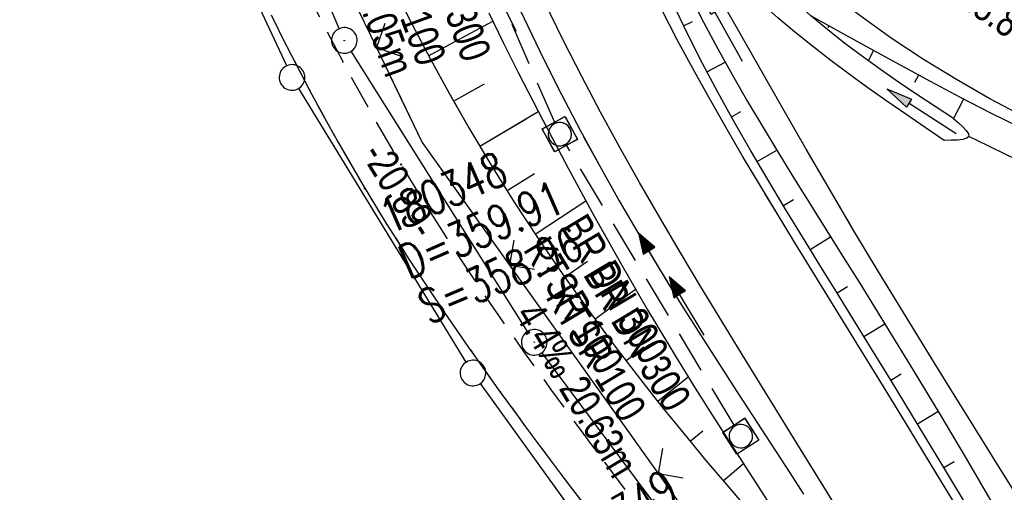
# Model space of a CAD drawing. Extents: x 507875 to 508634, y 446340 to 447363.
# Tile 5 of 70: x 507960 to 508017, y 446513 to 446540. Entities that reach past the tile are written whole.
import ezdxf

# ---------------------------------------------------------------- set-up
doc = ezdxf.new("R2010")
doc.units = 0
doc.header["$LTSCALE"] = 10
doc.header["$MEASUREMENT"] = 0
for name, pattern in [('AUSGEZOGEN', [0]), ('LT00', [0]), ('LT11', [0.3, 0.2, -0.1]), ('STRICHLINIE2', [0.375, 0.25, -0.125])]:
    doc.linetypes.add(name, pattern=pattern)
doc.layers.get('0').update_dxf_attribs({"linetype": 'LT00'})
for name, color, linetype in [('--EK_FBR', 250, 'LT00'), ('--EK_Halt-Pfeil', 4, 'LT00'), ('--EK_Haltung', 7, 'STRICHLINIE2'), ('--EK_Haltung-Text', 140, 'LT00'), ('--EK_Schacht-Text', 5, 'LT00'), ('--EL_DFK_AB_L', 21, 'LT00'), ('--EL_DFK_AB_P', 7, 'LT00'), ('--EL_Halt-Pfeil', 4, 'LT00'), ('--EL_Haltung', 182, 'STRICHLINIE2'), ('--EL_Haltung-Text', 182, 'LT00'), ('ABSTAND', 8, 'LT00'), ('DFK_AB_L', 21, 'LT00'), ('DFK_AB_P', 7, 'LT00'), ('DFK_GZPKT', 250, 'LT00'), ('DFK_KATASTER', 250, 'LT00'), ('PFEIL', 140, 'AUSGEZOGEN'), ('V127_AFBR_BAB', 250, 'LT00'), ('V127_BOESCH', 250, 'LT00'), ('V127_BOSCHUNG', 250, 'LT00'), ('V127_FELDWEG', 250, 'LT11'), ('V127_GRABEN', 250, 'LT00'), ('V127_KA_MULD', 182, 'LT00'), ('V127_ZAUN', 40, 'LT00'), ('V128_AFBR_BAB', 250, 'LT00'), ('V128_BOESCH', 250, 'LT00'), ('V128_BOSCHUNG', 250, 'LT00'), ('V128_FELDWEG', 250, 'LT11'), ('V128_GRABEN', 250, 'LT00'), ('V128_KA_MULD', 182, 'LT00'), ('V128_ZAUN', 40, 'LT00')]:
    doc.layers.add(name, color=color, linetype=linetype)
doc.styles.add('Haltungsbeschriftung', font='ARIAL.TTF', dxfattribs={"width": 0.75})
doc.styles.add('schachtbeschriftung', font='romans.shx', dxfattribs={"width": 0.75, "height": 2})
doc.styles.get("Standard").update_dxf_attribs({"font": 'ARIAL.TTF'})

# ---------------------------------------------------------------- blocks, each defined once
blk = doc.blocks.new('SYMB7010')
at = {"color": 0, "linetype": 'ByBlock'}
for points in [[(-0.031408, 0.499213), (-0.093728, 0.49134), (-0.15457, 0.475719), (-0.212975, 0.452595), (-0.268021, 0.422333), (-0.31884, 0.385411), (-0.36463, 0.342411), (-0.40467, 0.29401), (-0.438329, 0.240973), (-0.465074, 0.184136), (-0.484486, 0.124395), (-0.496256, 0.062692), (-0.5002, 0)], [(0.5002, 0), (0.496256, 0.062692), (0.484485, 0.124395), (0.465074, 0.184136), (0.438329, 0.240973), (0.40467, 0.29401), (0.36463, 0.342411), (0.31884, 0.385411), (0.268021, 0.422333), (0.212975, 0.452595), (0.15457, 0.475719), (0.093728, 0.49134), (0.031408, 0.499213), (-0.031408, 0.499213)], [(-0.5002, 0), (-0.496256, -0.062692), (-0.484486, -0.124395), (-0.465075, -0.184136), (-0.438329, -0.240973), (-0.404671, -0.29401), (-0.36463, -0.342411), (-0.31884, -0.385411), (-0.268021, -0.422333), (-0.212975, -0.452595), (-0.154571, -0.475719), (-0.093728, -0.49134), (-0.031408, -0.499213), (0.031408, -0.499213)], [(0.031408, -0.499213), (0.093728, -0.491341), (0.15457, -0.475719), (0.212975, -0.452595), (0.268021, -0.422333), (0.31884, -0.385411), (0.36463, -0.342411), (0.404671, -0.294011), (0.438329, -0.240974), (0.465075, -0.184136), (0.484486, -0.124395), (0.496256, -0.062692), (0.500201, 0)]]:
    blk.add_lwpolyline(points, dxfattribs=at)
blk = doc.blocks.new('SYMB0011')
at = {"color": 0, "linetype": 'ByBlock'}
for p, q in [((0.5, 0), (-0.5, 0)), ((0, 0.5), (0, -0.5))]:
    blk.add_line(p, q, dxfattribs=at)
blk = doc.blocks.new('SYMB0024')
at = {"color": 0, "linetype": 'ByBlock'}
for p, q in [((-0.5, 0.5), (0, 0)), ((0, 0), (0.5, 0.5))]:
    blk.add_line(p, q, dxfattribs=at)
blk = doc.blocks.new('Pfreil3')
at = {"layer": 'PFEIL'}
blk.add_hatch(color=256, dxfattribs=at).paths.add_polyline_path([(-1.549, 0.273), (-1.549, -0.273), (0, 0)])
for p, q in [((-1.549, 0), (-4.831, 0)), ((-1.549, -0.273), (-1.549, 0.273)), ((-1.549, 0.273), (0, 0)), ((0, 0), (-1.549, -0.273))]:
    blk.add_line(p, q, dxfattribs=at)
blk = doc.blocks.new('SYMB1210')
at = {"color": 0, "linetype": 'ByBlock'}
blk.add_line((0.018815, -0.179014), (0.055623, -0.17119), dxfattribs=at)
for points in [[(-0.2, -0.2), (-0.2, 0.2), (0.2, 0.2), (0.2, -0.2), (-0.2, -0.2)], [(0.018815, 0.179014), (-0.018815, 0.179014), (-0.055623, 0.17119), (-0.09, 0.155885), (-0.120444, 0.133766), (-0.145623, 0.105801), (-0.164438, 0.073213), (-0.176067, 0.037424), (-0.18, 0)], [(0.18, 0), (0.176067, 0.037424), (0.164438, 0.073213), (0.145623, 0.105801), (0.120444, 0.133766), (0.09, 0.155885), (0.055623, 0.17119), (0.018815, 0.179014)], [(-0.18, 0), (-0.176067, -0.037424), (-0.164438, -0.073213), (-0.145623, -0.105801), (-0.120444, -0.133766), (-0.09, -0.155885), (-0.055623, -0.17119), (-0.018815, -0.179014), (0.018815, -0.179014)], [(0.055623, -0.17119), (0.09, -0.155885), (0.120444, -0.133766), (0.145623, -0.105801), (0.164438, -0.073213), (0.176067, -0.037424), (0.18, 0)]]:
    blk.add_lwpolyline(points, dxfattribs=at)
blk = doc.blocks.new('SYMB0003')
at = {"color": 0, "linetype": 'ByBlock'}
for p, q in [((-0.015712, 0), (0.010166, 0.012015)), ((0, -0.021257), (-0.015712, 0)), ((0.010166, 0.012015), (0, -0.021257))]:
    blk.add_line(p, q, dxfattribs=at)
for points in [[(-0.031395, 0.499013), (-0.093691, 0.491144), (-0.154509, 0.475528), (-0.21289, 0.452414), (-0.267913, 0.422164), (-0.318712, 0.385257), (-0.364484, 0.342274), (-0.404509, 0.293893), (-0.438154, 0.240877), (-0.464888, 0.184062), (-0.484292, 0.124345), (-0.496058, 0.062667), (-0.5, 0)], [(0.5, 0), (0.496057, 0.062667), (0.484292, 0.124345), (0.464888, 0.184062), (0.438153, 0.240877), (0.404509, 0.293893), (0.364484, 0.342274), (0.318712, 0.385257), (0.267913, 0.422164), (0.21289, 0.452414), (0.154509, 0.475528), (0.093691, 0.491144), (0.031395, 0.499013), (-0.031395, 0.499013)], [(-0.5, 0), (-0.496058, -0.062667), (-0.484292, -0.124345), (-0.464888, -0.184062), (-0.438154, -0.240877), (-0.404509, -0.293893), (-0.364485, -0.342274), (-0.318712, -0.385257), (-0.267914, -0.422164), (-0.21289, -0.452414), (-0.154509, -0.475529), (-0.093691, -0.491144), (-0.031395, -0.499014), (0.031395, -0.499014)], [(0.031395, -0.499014), (0.093691, -0.491144), (0.154509, -0.475529), (0.21289, -0.452414), (0.267914, -0.422164), (0.318712, -0.385257), (0.364485, -0.342274), (0.404509, -0.293893), (0.438154, -0.240877), (0.464889, -0.184062), (0.484292, -0.124345), (0.496058, -0.062667), (0.5, 0)]]:
    blk.add_lwpolyline(points, dxfattribs=at)
blk = doc.blocks.new('SYMB0070')
at = {"color": 0, "linetype": 'ByBlock'}
for p, q in [((-0.5, 0), (0.2, 0)), ((0.5, 0), (0.2, 0.1)), ((0.2, 0.1), (0.2, 0)), ((0.468, 0), (0.21, 0.086)), ((0.21, 0.086), (0.21, -0.086)), ((0.21, -0.086), (0.468, 0)), ((0.22, -0.072), (0.437, 0)), ((0.23, -0.058), (0.405, 0)), ((0.24, -0.045), (0.374, 0)), ((0.342, 0), (0.25, 0.031)), ((0.25, 0.031), (0.25, -0.031)), ((0.25, -0.031), (0.342, 0)), ((0.26, -0.017), (0.31, 0)), ((0.27, -0.003), (0.279, 0))]:
    blk.add_line(p, q, dxfattribs=at)
for points in [[(0.2, 0), (0.2, -0.1), (0.5, 0)], [(0.437, 0), (0.22, 0.072), (0.22, -0.072)], [(0.405, 0), (0.23, 0.058), (0.23, -0.058)], [(0.374, 0), (0.24, 0.045), (0.24, -0.045)], [(0.31, 0), (0.26, 0.017), (0.26, -0.017)], [(0.279, 0), (0.27, 0.003), (0.27, -0.003)]]:
    blk.add_lwpolyline(points, dxfattribs=at)

msp = doc.modelspace()

# ---------------------------------------------------------------- linework, layer by layer
at = {"layer": '--EK_FBR', "color": 2}
for points in [[(508018.394, 446534.706), (508016.395, 446535.763), (508014.431, 446536.883), (508012.505, 446538.067), (508010.621, 446539.315), (508008.782, 446540.629), (508006.991, 446542.008), (508005.323, 446543.391), (508003.704, 446544.832), (508002.135, 446546.328), (508000.619, 446547.877), (507999.158, 446549.477), (507997.753, 446551.124), (507996.405, 446552.817), (507995.617, 446553.863), (507994.847, 446554.923), (507994.091, 446555.993), (507993.347, 446557.07), (507992.61, 446558.153), (507991.876, 446559.239)], [(508007.851, 446511.089), (508006.662, 446513.029), (508005.467, 446514.966), (508004.271, 446516.903), (508003.075, 446518.84), (508001.882, 446520.779), (508000.694, 446522.722), (507999.471, 446524.741), (507998.26, 446526.767), (507997.064, 446528.802), (507995.886, 446530.847), (507994.73, 446532.904), (507993.599, 446534.974), (507992.496, 446537.06), (507991.424, 446539.162), (507990.279, 446541.508)], [(508014.84, 446511.201), (508013.287, 446513.77), (508011.727, 446516.333), (508010.161, 446518.892), (508008.59, 446521.448), (508007.016, 446524.004), (508005.985, 446525.677), (508004.957, 446527.352), (508003.934, 446529.031), (508002.919, 446530.715), (508001.916, 446532.404), (508000.926, 446534.102), (507999.953, 446535.809), (507998.999, 446537.527), (507998.069, 446539.257), (507997.164, 446541.001)], [(508007.851, 446511.089), (508006.662, 446513.029), (508005.467, 446514.966), (508004.271, 446516.903), (508003.075, 446518.84), (508001.882, 446520.779), (508000.694, 446522.722), (507999.471, 446524.741), (507998.26, 446526.767), (507997.064, 446528.802), (507995.886, 446530.847), (507994.752, 446532.865)]]:
    msp.add_lwpolyline(points, dxfattribs=at)
at = {"layer": '--EK_Haltung'}
for p, q in [((507990.915, 446534.371), (507983.519, 446551.383)), ((508001.425, 446516.631), (507991.599, 446533.04))]:
    msp.add_line(p, q, dxfattribs=at)
at = {"layer": '--EL_DFK_AB_L'}
for p, q in [((507978.303, 446539.867), (507971.508, 446555.579)), ((507989.321, 446522.124), (507979, 446538.543)), ((508009.502, 446494.968), (507990.169, 446520.886))]:
    msp.add_line(p, q, dxfattribs=at)
at = {"layer": '--EL_Haltung'}
for p, q in [((507990.915, 446534.371), (507983.519, 446551.383)), ((508001.425, 446516.631), (507991.599, 446533.04))]:
    msp.add_line(p, q, dxfattribs=at)
at = {"layer": 'DFK_AB_L'}
for p, q in [((507978.303, 446539.867), (507971.508, 446555.579)), ((507989.321, 446522.124), (507979, 446538.543)), ((508009.502, 446494.968), (507990.169, 446520.886))]:
    msp.add_line(p, q, dxfattribs=at)
at = {"layer": 'DFK_KATASTER'}
for p, q in [((507975.226, 446537.689), (507967.595, 446554.198)), ((507985.739, 446520.328), (507975.932, 446536.369)), ((508005.432, 446492.896), (507986.569, 446519.08))]:
    msp.add_line(p, q, dxfattribs=at)
at = {"layer": 'V127_AFBR_BAB', "color": 0}
for points in [[(508018.394, 446534.706), (508016.395, 446535.763), (508014.431, 446536.883), (508012.505, 446538.067), (508010.621, 446539.315), (508008.782, 446540.629), (508006.991, 446542.008), (508005.323, 446543.391), (508003.704, 446544.832), (508002.135, 446546.328), (508000.619, 446547.877), (507999.158, 446549.477), (507997.753, 446551.124), (507996.405, 446552.817), (507995.617, 446553.863), (507994.847, 446554.923), (507994.091, 446555.993), (507993.347, 446557.07), (507992.61, 446558.153), (507991.876, 446559.239)], [(508007.851, 446511.089), (508006.662, 446513.029), (508005.467, 446514.966), (508004.271, 446516.903), (508003.075, 446518.84), (508001.882, 446520.779), (508000.694, 446522.722), (507999.471, 446524.741), (507998.26, 446526.767), (507997.064, 446528.802), (507995.886, 446530.847), (507994.73, 446532.904), (507993.599, 446534.974), (507992.496, 446537.06), (507991.424, 446539.162), (507990.279, 446541.508)], [(508014.84, 446511.201), (508013.287, 446513.77), (508011.727, 446516.333), (508010.161, 446518.892), (508008.59, 446521.448), (508007.016, 446524.004), (508005.985, 446525.677), (508004.957, 446527.352), (508003.934, 446529.031), (508002.919, 446530.715), (508001.916, 446532.404), (508000.926, 446534.102), (507999.953, 446535.809), (507998.999, 446537.527), (507998.069, 446539.257), (507997.164, 446541.001)]]:
    msp.add_lwpolyline(points, dxfattribs=at)
at = {"layer": 'V127_BOESCH'}
for points in [[(508015.309, 446511.465), (508013.758, 446514.051), (508012.197, 446516.63), (508010.627, 446519.205), (508009.049, 446521.777), (508007.465, 446524.348), (508006.438, 446526.011), (508005.414, 446527.677), (508004.396, 446529.347), (508003.39, 446531.023), (508002.4, 446532.707), (508001.43, 446534.402), (508000.485, 446536.109), (507999.569, 446537.831), (507998.687, 446539.569), (507997.843, 446541.326), (507997.232, 446542.666), (507996.641, 446544.015), (507996.065, 446545.371), (507995.498, 446546.733), (507994.936, 446548.096), (507994.733, 446549.249), (507994.597, 446550.413), (507994.53, 446551.582)], [(507981.531, 446542.165), (507982.573, 446540.111), (507983.645, 446538.074), (507984.75, 446536.055), (507985.891, 446534.056), (507987.199, 446531.869), (507988.552, 446529.709), (507989.949, 446527.575), (507991.388, 446525.469), (507992.866, 446523.389), (507994.382, 446521.337), (507995.933, 446519.313), (507997.194, 446517.717), (507998.474, 446516.137), (507999.77, 446514.57), (508001.081, 446513.015), (508002.403, 446511.47)], [(508047.549, 446526.14), (508045.388, 446526.232), (508043.232, 446526.402), (508041.084, 446526.651), (508038.947, 446526.976), (508036.825, 446527.379), (508034.897, 446527.814), (508032.984, 446528.31), (508031.087, 446528.863), (508029.205, 446529.469), (508027.339, 446530.125), (508025.489, 446530.827), (508023.656, 446531.572), (508021.839, 446532.355), (508020.039, 446533.174), (508018.235, 446534.034), (508016.446, 446534.923), (508014.671, 446535.836), (508012.906, 446536.769), (508011.15, 446537.719), (508009.401, 446538.681), (508007.656, 446539.65), (508005.913, 446540.624)], [(508047.726, 446524.143), (508045.453, 446524.263), (508043.186, 446524.466), (508040.93, 446524.752), (508038.686, 446525.118), (508036.457, 446525.564), (508034.534, 446526.015), (508032.624, 446526.521), (508030.729, 446527.08), (508028.849, 446527.689), (508026.984, 446528.345), (508025.135, 446529.044), (508023.301, 446529.784), (508021.484, 446530.561), (508019.684, 446531.373), (508018.545, 446531.907), (508017.411, 446532.45), (508016.281, 446533), (508015.152, 446533.553)]]:
    msp.add_lwpolyline(points, dxfattribs=at)
at = {"layer": 'V127_BOSCHUNG'}
for p, q in [((507983.534, 446538.281), (507987.295, 446540.297)), ((507998.459, 446540.034), (507998.974, 446540.285)), ((508006.965, 446540.036), (508006.907, 446539.936)), ((508009.582, 446538.58), (508009.256, 446537.991)), ((507999.825, 446537.343), (508000.896, 446537.909)), ((508012.21, 446537.144), (508011.974, 446536.704)), ((507985, 446535.611), (507986.804, 446536.63)), ((508014.851, 446535.742), (508014.255, 446534.598)), ((507986.529, 446532.977), (507989.954, 446535.013)), ((508001.266, 446534.695), (508001.821, 446535.006)), ((508002.765, 446532.082), (508003.91, 446532.752)), ((507988.124, 446530.383), (507989.726, 446531.386)), ((507989.78, 446527.83), (507992.735, 446529.777)), ((508004.305, 446529.498), (508004.892, 446529.852)), ((508005.87, 446526.934), (508007.069, 446527.666)), ((507991.499, 446525.31), (507992.836, 446526.248)), ((507993.268, 446522.838), (507995.651, 446524.598)), ((508007.445, 446524.38), (508008.053, 446524.752)), ((508009.019, 446521.826), (508010.24, 446522.572)), ((507995.085, 446520.412), (507996.129, 446521.217)), ((507996.944, 446518.031), (507998.737, 446519.46)), ((508010.588, 446519.269), (508011.195, 446519.64)), ((508012.15, 446516.708), (508013.351, 446517.441)), ((507998.845, 446515.686), (507999.591, 446516.301)), ((508000.776, 446513.375), (508001.965, 446514.378)), ((508013.701, 446514.145), (508014.295, 446514.503))]:
    msp.add_line(p, q, dxfattribs=at)
at = {"layer": 'V127_FELDWEG', "flags": 128}
for points in [[(508016.463, 446449.692), (508016.671, 446451.198), (508016.935, 446453.765), (508017.107, 446456.341), (508017.188, 446458.921), (508017.177, 446461.502), (508017.075, 446464.081), (508016.882, 446466.655), (508016.599, 446469.219), (508016.224, 446471.77), (508015.76, 446474.306), (508015.268, 446476.556), (508014.704, 446478.788), (508014.064, 446480.998), (508013.349, 446483.185), (508012.556, 446485.345), (508011.79, 446487.231), (508010.963, 446489.092), (508010.079, 446490.925), (508009.139, 446492.727), (508008.24, 446494.334), (508007.299, 446495.917), (508006.323, 446497.478), (508005.313, 446499.019), (508004.275, 446500.542), (508003.212, 446502.051), (508002.128, 446503.546), (508001.027, 446505.032), (507999.914, 446506.51), (507998.792, 446507.982), (507997.665, 446509.452), (507996.537, 446510.92), (507995.413, 446512.391), (507993.818, 446514.499), (507992.241, 446516.618), (507990.684, 446518.749), (507989.151, 446520.894), (507987.643, 446523.056), (507986.165, 446525.237), (507984.718, 446527.438), (507983.306, 446529.661), (507981.932, 446531.909), (507980.372, 446534.577), (507978.87, 446537.279), (507977.427, 446540.015), (507976.043, 446542.783), (507974.723, 446545.582), (507973.465, 446548.409), (507972.274, 446551.265), (507971.149, 446554.146), (507969.974, 446557.392), (507968.883, 446560.666), (507967.875, 446563.967), (507966.947, 446567.292), (507966.099, 446570.639), (507965.329, 446574.006), (507964.636, 446577.391), (507964.104, 446580.293), (507963.629, 446583.205), (507963.213, 446586.126), (507962.859, 446589.054), (507962.568, 446591.987), (507962.344, 446594.925), (507962.189, 446597.865), (507962.105, 446600.806), (507962.091, 446603.528), (507962.137, 446606.25), (507962.239, 446608.971), (507962.393, 446611.691), (507962.596, 446614.411), (507962.844, 446617.129), (507963.134, 446619.846), (507963.463, 446622.561), (507963.786, 446624.976), (507964.14, 446627.387), (507964.528, 446629.793), (507964.953, 446632.192), (507965.418, 446634.581), (507965.928, 446636.958), (507966.484, 446639.322), (507967.091, 446641.67), (507967.75, 446644), (507968.467, 446646.311), (507969.243, 446648.6), (507970.162, 446651.073), (507971.152, 446653.519), (507972.212, 446655.938), (507973.337, 446658.332), (507974.526, 446660.701), (507975.774, 446663.046), (507977.079, 446665.368), (507978.437, 446667.669), (507979.846, 446669.948), (507980.575, 446671.092), (507981.309, 446672.232), (507982.043, 446673.373), (507982.77, 446674.516), (507983.485, 446675.664), (507984.18, 446676.819), (507984.85, 446677.983), (507985.488, 446679.16), (507986.088, 446680.351), (507986.644, 446681.559), (507987.149, 446682.787), (507987.598, 446684.036), (507987.983, 446685.31), (507988.312, 446686.662), (507988.566, 446688.038), (507988.747, 446689.432), (507988.855, 446690.84), (507988.892, 446692.257), (507988.858, 446693.676), (507988.753, 446695.095), (507988.579, 446696.506), (507988.336, 446697.904), (507988.025, 446699.286), (507987.647, 446700.645), (507987.203, 446701.977), (507986.687, 446703.294), (507986.108, 446704.58), (507985.473, 446705.836), (507984.787, 446707.066), (507984.055, 446708.272), (507983.282, 446709.455), (507982.474, 446710.618), (507981.635, 446711.763), (507980.772, 446712.893), (507979.89, 446714.01), (507978.994, 446715.116), (507978.089, 446716.213), (507976.274, 446718.38), (507974.448, 446720.524), (507972.61, 446722.649), (507970.762, 446724.759), (507968.905, 446726.855), (507967.04, 446728.941), (507966.412, 446729.639)], [(507965.438, 446727.27), (507965.996, 446726.646), (507968.061, 446724.293), (507970.108, 446721.918), (507972.139, 446719.52), (507974.156, 446717.099), (507976.162, 446714.654), (507977.024, 446713.59), (507977.88, 446712.52), (507978.722, 446711.439), (507979.547, 446710.348), (507980.349, 446709.241), (507981.122, 446708.119), (507981.86, 446706.977), (507982.559, 446705.815), (507983.212, 446704.628), (507983.815, 446703.416), (507984.362, 446702.176), (507984.847, 446700.905), (507985.262, 446699.615), (507985.61, 446698.298), (507985.891, 446696.96), (507986.103, 446695.606), (507986.245, 446694.242), (507986.316, 446692.874), (507986.316, 446691.507), (507986.242, 446690.146), (507986.095, 446688.797), (507985.874, 446687.466), (507985.576, 446686.158), (507985.213, 446684.908), (507984.783, 446683.683), (507984.294, 446682.48), (507983.751, 446681.297), (507983.162, 446680.132), (507982.533, 446678.981), (507981.87, 446677.843), (507981.181, 446676.714), (507980.471, 446675.593), (507979.749, 446674.476), (507979.019, 446673.362), (507978.289, 446672.247), (507977.565, 446671.13), (507976.133, 446668.844), (507974.756, 446666.536), (507973.438, 446664.204), (507972.181, 446661.849), (507970.987, 446659.469), (507969.857, 446657.063), (507968.796, 446654.632), (507967.804, 446652.173), (507966.884, 446649.687), (507966.152, 446647.529), (507965.473, 446645.351), (507964.844, 446643.156), (507964.261, 446640.945), (507963.724, 446638.72), (507963.228, 446636.482), (507962.771, 446634.233), (507962.351, 446631.975), (507961.965, 446629.71), (507961.61, 446627.438), (507961.284, 446625.162), (507960.984, 446622.884), (507960.686, 446620.409), (507960.418, 446617.932), (507960.184, 446615.455), (507959.985, 446612.976), (507959.824, 446610.497), (507959.704, 446608.017), (507959.628, 446605.537), (507959.598, 446603.056), (507959.617, 446600.575), (507959.707, 446597.59), (507959.87, 446594.606), (507960.102, 446591.624), (507960.403, 446588.648), (507960.77, 446585.677), (507961.201, 446582.714), (507961.694, 446579.761), (507962.246, 446576.819), (507963.091, 446572.831), (507964.043, 446568.87), (507965.101, 446564.936), (507966.264, 446561.033), (507967.532, 446557.161), (507968.906, 446553.324), (507970.045, 446550.37), (507971.247, 446547.44), (507972.512, 446544.538), (507973.842, 446541.664), (507975.235, 446538.823), (507976.693, 446536.015), (507978.216, 446533.244), (507979.803, 446530.513), (507981.056, 446528.459), (507982.344, 446526.428), (507983.663, 446524.417), (507985.013, 446522.425), (507986.389, 446520.449), (507987.789, 446518.489), (507989.21, 446516.542), (507990.649, 446514.606), (507992.104, 446512.68), (507993.571, 446510.761), (507994.676, 446509.328), (507995.783, 446507.896), (507996.887, 446506.463), (507997.987, 446505.026), (507999.077, 446503.583), (508000.154, 446502.133), (508001.214, 446500.672), (508002.254, 446499.199), (508003.27, 446497.71), (508004.258, 446496.205), (508005.214, 446494.68), (508006.136, 446493.134), (508007.018, 446491.564), (508007.92, 446489.847), (508008.767, 446488.1), (508009.557, 446486.327), (508010.283, 446484.527), (508010.927, 446482.751), (508011.511, 446480.954), (508012.037, 446479.139), (508012.511, 446477.307), (508012.934, 446475.462), (508013.311, 446473.605), (508013.736, 446471.174), (508014.087, 446468.731), (508014.359, 446466.278), (508014.552, 446463.818), (508014.661, 446461.354), (508014.685, 446458.889), (508014.621, 446456.426), (508014.467, 446453.968), (508014.247, 446451.74), (508014.104, 446450.662)]]:
    msp.add_lwpolyline(points, dxfattribs=at)
at = {"layer": 'V127_GRABEN'}
for points in [[(508014.263, 446534.593), (508013.183, 446535.303), (508012.107, 446536.017), (508011.038, 446536.739), (508009.979, 446537.474), (508008.933, 446538.226), (508007.905, 446538.999), (508006.897, 446539.797), (508005.913, 446540.624), (508004.946, 446541.493), (508004.004, 446542.391), (508003.088, 446543.316), (508002.194, 446544.263), (508001.208, 446545.357), (508000.244, 446546.47), (507999.301, 446547.6), (507998.372, 446548.743), (507997.456, 446549.896), (507996.547, 446551.056), (507995.642, 446552.219)], [(507994.53, 446551.582), (507995.116, 446550.174), (507995.705, 446548.768), (507996.302, 446547.366), (507996.909, 446545.969), (507997.531, 446544.58), (507998.171, 446543.2), (507998.833, 446541.831), (507999.635, 446540.251), (508000.468, 446538.688), (508001.327, 446537.138), (508002.21, 446535.6), (508003.113, 446534.072), (508004.031, 446532.552), (508004.962, 446531.039), (508005.901, 446529.53), (508006.845, 446528.024), (508007.789, 446526.518), (508008.731, 446525.012), (508010.322, 446522.439), (508011.896, 446519.858), (508013.455, 446517.269), (508015, 446514.672), (508016.533, 446512.068)], [(508013.716, 446533.323), (508012.593, 446534.084), (508011.473, 446534.848), (508010.359, 446535.618), (508009.252, 446536.398), (508008.156, 446537.192), (508007.072, 446538.001), (508006.005, 446538.831), (508004.956, 446539.683), (508003.987, 446540.507), (508003.032, 446541.348), (508002.087, 446542.201), (508001.146, 446543.06)], [(508018.775, 446511.16), (508017.668, 446512.976), (508016.552, 446514.789), (508015.432, 446516.598), (508014.309, 446518.406), (508013.187, 446520.215), (508012.068, 446522.025), (508010.955, 446523.839), (508009.851, 446525.658), (508008.433, 446528.029), (508007.032, 446530.41), (508005.645, 446532.799), (508004.269, 446535.195), (508002.901, 446537.595), (508001.539, 446539.999), (508000.179, 446542.404)], [(507987.053, 446540.793), (507987.901, 446539.064), (507988.764, 446537.342), (507990.214, 446534.512), (507991.695, 446531.701), (507993.21, 446528.911), (507994.761, 446526.144), (507996.352, 446523.4), (507997.984, 446520.682), (507999.046, 446518.965), (508000.121, 446517.256), (508001.208, 446515.553), (508002.303, 446513.855), (508003.401, 446512.158)], [(507988.901, 446540.957), (507990.256, 446538.106), (507991.313, 446535.999), (507992.405, 446533.911), (507993.532, 446531.84), (507994.689, 446529.786), (507995.875, 446527.747), (507997.086, 446525.723), (507998.322, 446523.713), (507999.578, 446521.716), (508000.556, 446520.189), (508001.54, 446518.668), (508002.529, 446517.148), (508003.518, 446515.63), (508004.504, 446514.11), (508005.483, 446512.587)], [(508014.263, 446534.593), (508014.545, 446534.347), (508014.801, 446534.11), (508015.005, 446533.892), (508015.131, 446533.704), (508015.152, 446533.553), (508015.041, 446533.442), (508014.813, 446533.374), (508014.496, 446533.339), (508014.121, 446533.326), (508013.716, 446533.323)]]:
    msp.add_lwpolyline(points, dxfattribs=at)
at = {"layer": 'V127_ZAUN'}
for p, q in [((507973.967, 446552.28), (507980.478, 446538.767)), ((507988.275, 446526.014), (507996.976, 446513.795)), ((507996.976, 446513.795), (508005.676, 446501.576))]:
    msp.add_line(p, q, dxfattribs=at)
msp.add_lwpolyline([(507980.478, 446538.767), (507983.162, 446533.196), (507988.275, 446526.014)], dxfattribs=at)
at = {"layer": 'V128_AFBR_BAB', "color": 0}
for points in [[(508007.851, 446511.089), (508006.662, 446513.029), (508005.467, 446514.966), (508004.271, 446516.903), (508003.075, 446518.84), (508001.882, 446520.779), (508000.694, 446522.722), (507999.471, 446524.741), (507998.26, 446526.767), (507997.064, 446528.802), (507995.886, 446530.847), (507994.752, 446532.865)], [(508014.84, 446511.201), (508013.287, 446513.77), (508011.727, 446516.333), (508010.161, 446518.892), (508008.59, 446521.448), (508007.016, 446524.004), (508005.985, 446525.677), (508004.957, 446527.352), (508003.934, 446529.031), (508003.223, 446530.211)]]:
    msp.add_lwpolyline(points, dxfattribs=at)
at = {"layer": 'V128_BOESCH'}
for points in [[(507984.789, 446535.986), (507985.891, 446534.056), (507987.199, 446531.869), (507988.552, 446529.709), (507989.949, 446527.575), (507991.388, 446525.469), (507992.866, 446523.389), (507994.382, 446521.337), (507995.933, 446519.313), (507997.194, 446517.717), (507998.474, 446516.137), (507999.77, 446514.57), (508001.081, 446513.016), (508002.403, 446511.47), (508003.734, 446509.933), (508005.072, 446508.402), (508006.416, 446506.874), (508007.761, 446505.349)], [(508015.309, 446511.465), (508013.758, 446514.051), (508012.197, 446516.63), (508010.627, 446519.205), (508009.049, 446521.777), (508007.465, 446524.348), (508006.438, 446526.011), (508005.414, 446527.677), (508004.396, 446529.347), (508004.029, 446529.959)]]:
    msp.add_lwpolyline(points, dxfattribs=at)
at = {"layer": 'V128_BOSCHUNG'}
for p, q in [((507985, 446535.611), (507985.352, 446535.81)), ((507986.529, 446532.977), (507989.244, 446534.59)), ((507988.124, 446530.383), (507989.726, 446531.386)), ((507989.78, 446527.83), (507992.735, 446529.777)), ((508004.305, 446529.498), (508004.714, 446529.744)), ((508005.87, 446526.934), (508007.069, 446527.666)), ((507991.499, 446525.31), (507992.836, 446526.248)), ((507993.268, 446522.838), (507995.651, 446524.598)), ((508007.445, 446524.38), (508008.053, 446524.752)), ((508009.019, 446521.826), (508010.24, 446522.572)), ((507995.085, 446520.412), (507996.129, 446521.217)), ((507996.944, 446518.031), (507998.737, 446519.46)), ((508010.588, 446519.269), (508011.195, 446519.64)), ((508012.15, 446516.708), (508013.351, 446517.441)), ((507998.845, 446515.686), (507999.591, 446516.301)), ((508000.776, 446513.375), (508001.965, 446514.378)), ((508013.701, 446514.145), (508014.295, 446514.503))]:
    msp.add_line(p, q, dxfattribs=at)
at = {"layer": 'V128_FELDWEG', "flags": 128}
for points in [[(507975.145, 446539.007), (507975.235, 446538.823), (507976.693, 446536.015), (507978.216, 446533.244), (507979.803, 446530.513), (507981.056, 446528.459), (507982.344, 446526.428), (507983.664, 446524.417), (507985.013, 446522.425), (507986.389, 446520.449), (507987.789, 446518.489), (507989.21, 446516.542), (507990.649, 446514.606), (507992.104, 446512.68), (507993.571, 446510.761), (507994.676, 446509.328), (507995.783, 446507.896), (507996.888, 446506.463), (507997.987, 446505.026), (507999.077, 446503.583), (508000.154, 446502.133), (508001.214, 446500.672), (508002.254, 446499.199), (508003.27, 446497.71), (508004.258, 446496.205), (508005.214, 446494.68), (508006.136, 446493.134), (508007.018, 446491.564), (508007.92, 446489.846), (508008.767, 446488.1), (508009.557, 446486.327), (508010.283, 446484.527), (508010.927, 446482.751), (508011.511, 446480.954), (508012.037, 446479.139), (508012.511, 446477.307), (508012.934, 446475.462), (508013.311, 446473.605), (508013.736, 446471.174), (508014.087, 446468.731), (508014.359, 446466.278), (508014.552, 446463.818), (508014.661, 446461.354), (508014.685, 446458.889), (508014.621, 446456.426), (508014.467, 446453.968), (508014.247, 446451.74), (508014.104, 446450.662)], [(508016.463, 446449.692), (508016.671, 446451.198), (508016.935, 446453.765), (508017.107, 446456.341), (508017.188, 446458.921), (508017.177, 446461.502), (508017.075, 446464.081), (508016.882, 446466.655), (508016.599, 446469.219), (508016.224, 446471.77), (508015.76, 446474.306), (508015.268, 446476.556), (508014.704, 446478.788), (508014.064, 446480.998), (508013.349, 446483.185), (508012.556, 446485.345), (508011.79, 446487.231), (508010.963, 446489.092), (508010.079, 446490.925), (508009.139, 446492.727), (508008.24, 446494.334), (508007.299, 446495.917), (508006.323, 446497.478), (508005.313, 446499.019), (508004.275, 446500.542), (508003.212, 446502.051), (508002.128, 446503.546), (508001.027, 446505.032), (507999.914, 446506.51), (507998.792, 446507.982), (507997.665, 446509.452), (507996.537, 446510.92), (507995.413, 446512.391), (507993.818, 446514.499), (507992.241, 446516.618), (507990.684, 446518.749), (507989.151, 446520.894), (507987.643, 446523.056), (507986.165, 446525.237), (507984.718, 446527.438), (507983.306, 446529.661), (507981.932, 446531.909), (507980.372, 446534.577), (507978.87, 446537.279), (507978.516, 446537.951)]]:
    msp.add_lwpolyline(points, dxfattribs=at)
at = {"layer": 'V128_GRABEN'}
for points in [[(507990.356, 446534.242), (507991.695, 446531.701), (507993.21, 446528.911), (507994.761, 446526.144), (507996.352, 446523.4), (507997.984, 446520.682), (507999.046, 446518.965), (508000.121, 446517.256), (508001.208, 446515.553), (508002.303, 446513.855), (508003.401, 446512.158)], [(507992.609, 446533.536), (507993.532, 446531.84), (507994.689, 446529.786), (507995.875, 446527.747), (507997.086, 446525.723), (507998.322, 446523.713), (507999.578, 446521.716), (508000.556, 446520.189), (508001.54, 446518.668), (508002.529, 446517.148), (508003.518, 446515.63), (508004.504, 446514.11), (508005.483, 446512.587)], [(508006.024, 446529.334), (508006.845, 446528.024), (508007.789, 446526.518), (508008.731, 446525.012), (508010.322, 446522.439), (508011.896, 446519.858), (508013.455, 446517.269), (508015, 446514.672), (508016.533, 446512.068)], [(508018.775, 446511.16), (508017.668, 446512.976), (508016.552, 446514.789), (508015.432, 446516.598), (508014.309, 446518.406), (508013.187, 446520.215), (508012.068, 446522.025), (508010.955, 446523.839), (508009.851, 446525.658), (508008.433, 446528.029), (508008.037, 446528.703)]]:
    msp.add_lwpolyline(points, dxfattribs=at)
at = {"layer": 'V128_ZAUN'}
for p, q in [((507988.276, 446526.014), (507996.976, 446513.795)), ((507996.976, 446513.795), (508005.676, 446501.576))]:
    msp.add_line(p, q, dxfattribs=at)
msp.add_lwpolyline([(507981.29, 446537.082), (507983.162, 446533.196), (507988.276, 446526.014)], dxfattribs=at)

# ---------------------------------------------------------------- block references
at = {"layer": '--EK_Halt-Pfeil', "xscale": 3.999999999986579, "yscale": 4, "zscale": 4, "rotation": 120.9095799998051}
msp.add_blockref('SYMB0070', (507998.642, 446523.617), dxfattribs=at)
at = {"layer": '--EL_DFK_AB_P', "xscale": 1.500000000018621, "yscale": 1.5, "zscale": 1.5, "rotation": 264.7377099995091}
for p in [(507978.601, 446539.178), (507989.72, 446521.487)]:
    msp.add_blockref('SYMB0003', p, dxfattribs=at)
at = {"layer": '--EL_Halt-Pfeil', "xscale": 3.999999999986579, "yscale": 4, "zscale": 4, "rotation": 120.9095799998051}
msp.add_blockref('SYMB0070', (507996.84, 446526.165), dxfattribs=at)
at = {"layer": 'DFK_AB_P', "xscale": 1.500000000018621, "yscale": 1.5, "zscale": 1.5, "rotation": 264.7377099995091}
for p in [(507978.601, 446539.178), (507989.72, 446521.487)]:
    msp.add_blockref('SYMB0003', p, dxfattribs=at)
at = {"layer": 'DFK_GZPKT', "xscale": 1.500000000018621, "yscale": 1.5, "zscale": 1.5, "rotation": 264.7377099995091}
for p in [(507975.541, 446537.008), (507986.131, 446519.689)]:
    msp.add_blockref('SYMB7010', p, dxfattribs=at)
at = {"layer": 'PFEIL'}
for p, rotation in [((507986.466, 446544.029), 117.0844770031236), ((507999.546, 446542.19), 119.0673229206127), ((508010.356, 446536.342), 147.1576587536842)]:
    msp.add_blockref('Pfreil3', p, dxfattribs=dict(at, rotation=rotation))
at = {"layer": 'V127_FELDWEG', "xscale": 0.1, "yscale": 0.1, "zscale": 0.1, "rotation": 247.65211}
for p in [(507981.932, 446531.909), (507979.803, 446530.513)]:
    msp.add_blockref('SYMB0011', p, dxfattribs=at)
at = {"layer": 'V127_KA_MULD', "zscale": 3.8}
for p, xscale, yscale, rotation in [((507991.214, 446533.685), 3.800000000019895, 3.800000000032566, 299.3950639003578), ((508001.81, 446515.988), 3.800000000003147, 3.799999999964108, 302.7293152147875)]:
    msp.add_blockref('SYMB1210', p, dxfattribs=dict(at, xscale=xscale, yscale=yscale, rotation=rotation))
at = {"layer": 'V127_ZAUN', "xscale": 2.1, "yscale": 2.1, "zscale": 2.1}
for p, rotation in [((507980.478, 446538.767), 295.72728), ((507988.275, 446526.014), 305.451), ((507996.976, 446513.795), 305.451)]:
    msp.add_blockref('SYMB0024', p, dxfattribs=dict(at, rotation=rotation))
at = {"layer": 'V128_FELDWEG', "xscale": 0.1000000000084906, "yscale": 0.09999999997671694, "zscale": 0.1, "rotation": 252.6066100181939}
for p in [(507981.932, 446531.909), (507979.803, 446530.513)]:
    msp.add_blockref('SYMB0011', p, dxfattribs=at)
at = {"layer": 'V128_KA_MULD', "zscale": 3.8}
for p, xscale, yscale, rotation in [((507991.214, 446533.685), 3.800000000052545, 3.799999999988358, 298.5035626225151), ((508001.81, 446515.988), 3.800000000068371, 3.799999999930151, 302.916527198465)]:
    msp.add_blockref('SYMB1210', p, dxfattribs=dict(at, xscale=xscale, yscale=yscale, rotation=rotation))
at = {"layer": 'V128_ZAUN', "xscale": 2.099999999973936, "yscale": 2.099999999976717, "zscale": 2.1, "rotation": 305.4499499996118}
for p in [(507988.276, 446526.014), (507996.976, 446513.795)]:
    msp.add_blockref('SYMB0024', p, dxfattribs=at)

# ---------------------------------------------------------------- texts
at = {"layer": '--EK_Haltung-Text', "style": 'Haltungsbeschriftung', "width": 0.75}
for s, rotation, p in [('17.0‰ 20.05m', 290, (507976.825, 446548.533)), ('27.0‰ 18.86m', -34.63891, (508009.401, 446544.8)), ('BR DN 300', -59.09043, (507992.542, 446525.456)), ('KTSR 100', -59.09043, (507990.346, 446524.141)), ('4.4‰ 20.63m', -59.09043, (507988.539, 446523.104))]:
    msp.add_text(s, height=1.8, rotation=rotation, dxfattribs=at).set_placement(p)
at = {"layer": '--EK_Schacht-Text', "style": 'schachtbeschriftung', "width": 0.75}
for s, rotation, p in [('180348', 23.49748, (507981.239, 446527.801)), ('D=359.91', 23.49748, (507982.388, 446525.16)), ('S=358.96', 23.49748, (507983.536, 446522.519)), ('180349', 30.90957, (507991.691, 446508.451))]:
    msp.add_text(s, height=2, rotation=rotation, dxfattribs=at).set_placement(p)
at = {"layer": '--EL_Haltung-Text', "style": 'Haltungsbeschriftung', "width": 0.75}
for s, rotation, p in [('BR DN 300', 290, (507982.293, 446546.753)), ('KTSR 100', 290, (507979.945, 446545.731)), ('BR DN 300', -59.09043, (507991.233, 446528.242)), ('KTSR 100', -59.09043, (507989.037, 446526.926))]:
    msp.add_text(s, height=1.8, rotation=rotation, dxfattribs=at).set_placement(p)
at = {"layer": 'ABSTAND', "width": 0.75}
msp.add_text(' -20.89-', height=1.8, rotation=301.52476, dxfattribs=at).set_placement((507979.284, 446532.946))

doc.saveas('drawing.dxf')
